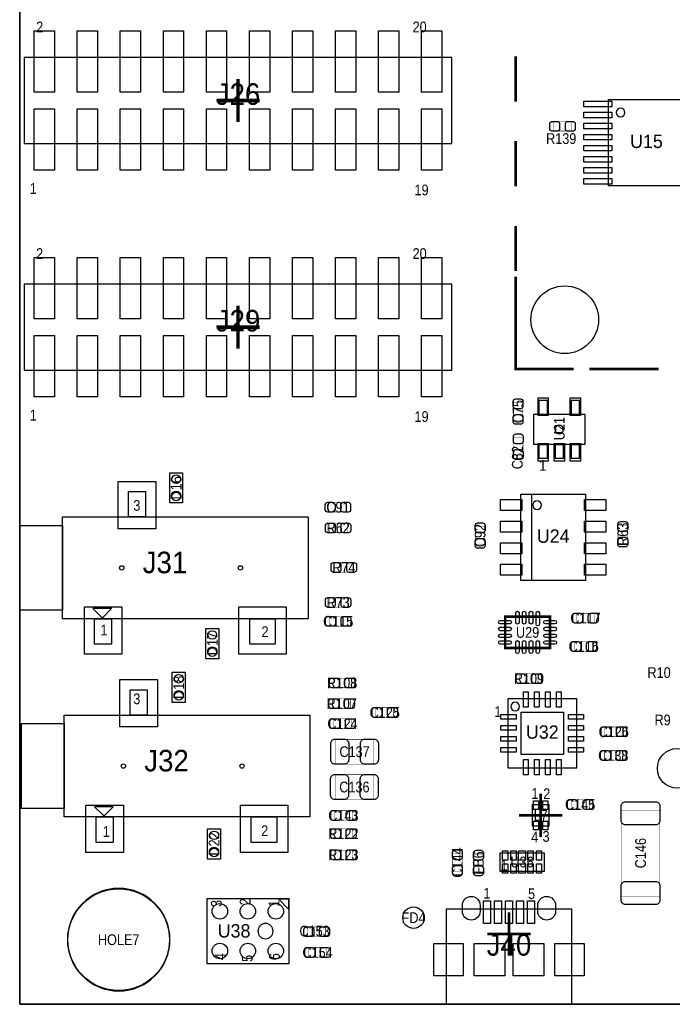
# Model space of a CAD drawing. Extents: x 0 to 170, y -5 to 121.
# Tile 1 of 13: x 0 to 39, y 0 to 58. Entities that reach past the tile are written whole.
import ezdxf
from ezdxf.enums import TextEntityAlignment as Align

# ---------------------------------------------------------------- set-up
doc = ezdxf.new("R2010")
doc.units = 0
for name, color, linetype in [('BG_OUTLINE', 3, 'CONTINUOUS'), ('PG_ASSEMBLY_TOP', 140, 'CONTINUOUS'), ('PG_BODY_CENTER', 211, 'CONTINUOUS'), ('PIN_TOP', 160, 'CONTINUOUS'), ('RD_ASSEMBLY_TOP', 140, 'CONTINUOUS')]:
    doc.layers.add(name, color=color, linetype=linetype)

msp = doc.modelspace()

# ---------------------------------------------------------------- linework, layer by layer
at = {"layer": 'BG_OUTLINE'}
for points in [[(0, 0), (0, 119.888)], [(169.926, 0), (0, 0)]]:
    msp.add_lwpolyline(points, dxfattribs=at)
msp.add_lwpolyline([(169.926, 0), (169.926, 39.77386), (164.5158, 39.77386, -0.414214), (163.5252, 40.76446), (163.5252, 44.26966, -0.406818), (164.5158, 45.28566), (169.926, 45.28566), (169.926, 70.5358), (164.5158, 70.5358, -0.414214), (163.5252, 71.5264), (163.5252, 75.0316, -0.406818), (164.5158, 76.0476), (169.926, 76.0476), (169.926, 119.888), (17.526, 119.888), (0, 119.888), (0, 0)], format="xyb", close=True, dxfattribs=at)
at = {"layer": 'PG_ASSEMBLY_TOP'}
for points in [[(0.260096, 50.743104), (25.507696, 50.743104), (25.507696, 55.823104), (0.260096, 55.823104), (0.260096, 50.743104)], [(0.260096, 37.382704), (25.507696, 37.382704), (25.507696, 42.462704), (0.260096, 42.462704), (0.260096, 37.382704)], [(30.313884, 34.765234), (30.313884, 33.015174), (33.363916, 33.015174), (33.363916, 34.765234), (30.313884, 34.765234)], [(8.850376, 29.56052), (8.850376, 31.33852), (9.612376, 31.33852), (9.612376, 29.56052), (8.850376, 29.56052)], [(30.208728, 30.066996), (30.208728, 24.986996)], [(11.749024, 22.15388), (11.749024, 20.37588), (10.987024, 20.37588), (10.987024, 22.15388), (11.749024, 22.15388)], [(9.002776, 17.80032), (9.002776, 19.57832), (9.764776, 19.57832), (9.764776, 17.80032), (9.002776, 17.80032)], [(28.802838, 13.943838), (32.866838, 13.943838), (32.866838, 18.007838), (28.802838, 18.007838), (28.802838, 13.943838)], [(30.240478, 10.5156), (31.241238, 10.5156), (31.241238, 11.76528), (30.240478, 11.76528), (30.240478, 10.5156)], [(11.850624, 10.34288), (11.850624, 8.56488), (11.088624, 8.56488), (11.088624, 10.34288), (11.850624, 10.34288)], [(25.1714, 0), (32.571436, 0), (32.571436, 5.599938), (25.1714, 5.599938), (25.1714, 0)]]:
    msp.add_lwpolyline(points, dxfattribs=at)
for points, const_width in [([(29.262578, 55.89016), (29.262578, 53.226208)], 0.1524), ([(32.559498, 52.045108), (32.559498, 51.485292), (31.499302, 51.485292), (31.499302, 52.045108), (32.559498, 52.045108)], 0.024892), ([(29.262578, 50.89017), (29.262578, 48.226218)], 0.1524), ([(29.262578, 45.89018), (29.262578, 43.226228)], 0.1524), ([(29.262578, 42.890186), (29.262578, 40.226234)], 0.1524), ([(29.262578, 40.562276), (29.262578, 37.460428), (32.68472, 37.460428)], 0.1524), ([(33.60674, 37.460428), (37.705284, 37.460428)], 0.1524), ([(29.127196, 35.474402), (29.687012, 35.474402), (29.687012, 34.414206), (29.127196, 34.414206), (29.127196, 35.474402)], 0.024892), ([(29.699204, 32.343598), (29.139388, 32.343598), (29.139388, 33.403794), (29.699204, 33.403794), (29.699204, 32.343598)], 0.024892), ([(18.246598, 29.025596), (18.246598, 29.585412), (19.306794, 29.585412), (19.306794, 29.025596), (18.246598, 29.025596)], 0.024892), ([(19.321018, 28.366212), (19.321018, 27.806396), (18.260822, 27.806396), (18.260822, 28.366212), (19.321018, 28.366212)], 0.024892), ([(27.446732, 27.105102), (26.886916, 27.105102), (26.886916, 28.165298), (27.446732, 28.165298), (27.446732, 27.105102)], 0.024892), ([(35.864292, 27.18181), (35.304476, 27.18181), (35.304476, 28.242006), (35.864292, 28.242006), (35.864292, 27.18181)], 0.024892), ([(19.656298, 26.035508), (19.656298, 25.475692), (18.596102, 25.475692), (18.596102, 26.035508), (19.656298, 26.035508)], 0.024892), ([(19.321018, 23.972012), (19.321018, 23.412196), (18.260822, 23.412196), (18.260822, 23.972012), (19.321018, 23.972012)], 0.024892), ([(18.265902, 22.300692), (18.265902, 22.860508), (19.326098, 22.860508), (19.326098, 22.300692), (18.265902, 22.300692)], 0.024892), ([(31.293816, 22.853142), (28.64358, 22.853142), (28.64358, 21.003006), (31.293816, 21.003006), (31.293816, 22.853142)], 0.1524), ([(32.852106, 22.49043), (32.852106, 23.050246), (33.912302, 23.050246), (33.912302, 22.49043), (32.852106, 22.49043)], 0.024892), ([(33.810702, 21.376894), (33.810702, 20.817078), (32.750506, 20.817078), (32.750506, 21.376894), (33.810702, 21.376894)], 0.024892), ([(19.554698, 19.227292), (19.554698, 18.667476), (18.494502, 18.667476), (18.494502, 19.227292), (19.554698, 19.227292)], 0.024892), ([(29.518102, 18.922492), (29.518102, 19.482308), (30.578298, 19.482308), (30.578298, 18.922492), (29.518102, 18.922492)], 0.024892), ([(19.52879, 18.008092), (19.52879, 17.448276), (18.468594, 17.448276), (18.468594, 18.008092), (19.52879, 18.008092)], 0.024892), ([(21.009102, 16.927068), (21.009102, 17.486884), (22.069298, 17.486884), (22.069298, 16.927068), (21.009102, 16.927068)], 0.024892), ([(18.519902, 16.266668), (18.519902, 16.826484), (19.580098, 16.826484), (19.580098, 16.266668), (18.519902, 16.266668)], 0.024892), ([(34.52114, 15.790672), (34.52114, 16.350488), (35.581336, 16.350488), (35.581336, 15.790672), (34.52114, 15.790672)], 0.024892), ([(20.858734, 15.62354), (20.858734, 14.163548), (18.658586, 14.163548), (18.658586, 15.62354), (20.858734, 15.62354)], 0.024892), ([(34.49574, 14.393672), (34.49574, 14.953488), (35.555936, 14.953488), (35.555936, 14.393672), (34.49574, 14.393672)], 0.024892), ([(20.851114, 13.54074), (20.851114, 12.080748), (18.650966, 12.080748), (18.650966, 13.54074), (20.851114, 13.54074)], 0.024892), ([(32.53994, 11.498072), (32.53994, 12.057888), (33.600136, 12.057888), (33.600136, 11.498072), (32.53994, 11.498072)], 0.024892), ([(18.570702, 10.856468), (18.570702, 11.416284), (19.630898, 11.416284), (19.630898, 10.856468), (18.570702, 10.856468)], 0.024892), ([(35.494468, 11.440414), (37.774372, 11.440414), (37.774372, 6.380226), (35.494468, 6.380226), (35.494468, 11.440414)], 0.024892), ([(19.630898, 10.338308), (19.630898, 9.778492), (18.570702, 9.778492), (18.570702, 10.338308), (19.630898, 10.338308)], 0.024892), ([(19.630898, 9.092692), (19.630898, 8.532876), (18.570702, 8.532876), (18.570702, 9.092692), (19.630898, 9.092692)], 0.024892), ([(26.107136, 7.827264), (25.54732, 7.827264), (25.54732, 8.88746), (26.107136, 8.88746), (26.107136, 7.827264)], 0.024892), ([(26.788872, 8.86206), (27.348688, 8.86206), (27.348688, 7.801864), (26.788872, 7.801864), (26.788872, 8.86206)], 0.024892), ([(16.995902, 3.998468), (16.995902, 4.558284), (18.056098, 4.558284), (18.056098, 3.998468), (16.995902, 3.998468)], 0.024892), ([(17.046702, 2.779268), (17.046702, 3.339084), (18.106898, 3.339084), (18.106898, 2.779268), (17.046702, 2.779268)], 0.024892)]:
    msp.add_lwpolyline(points, dxfattribs=dict(at, const_width=const_width))
for points in [[(34.7472, 48.26), (34.7472, 53.34), (39.2176, 53.34), (39.2176, 48.26)], [(30.639004, 35.590226), (30.639004, 34.790126), (31.138876, 34.790126), (31.138876, 35.590226)], [(32.538924, 35.590226), (32.538924, 34.790126), (33.038796, 34.790126), (33.038796, 35.590226)], [(30.639004, 32.990282), (30.639004, 32.190182), (31.138876, 32.190182), (31.138876, 32.990282)], [(31.588964, 32.990282), (31.588964, 32.190182), (32.088836, 32.190182), (32.088836, 32.990282)], [(32.538924, 32.990282), (32.538924, 32.190182), (33.038796, 32.190182), (33.038796, 32.990282)], [(7.422896, 30.232604), (7.422896, 28.73248), (6.422898, 28.73248), (6.422898, 30.232604)], [(29.573728, 24.986996), (29.573728, 30.066996), (33.383728, 30.066996), (33.383728, 24.986996)], [(17.02308, 28.73248), (17.02308, 22.732492), (2.522982, 22.732492), (2.522982, 28.73248)], [(2.522982, 28.232608), (2.522982, 23.232364), (0.02286, 23.232364), (0.02286, 28.232608)], [(5.4229, 23.33244), (4.32308, 23.33244), (4.822952, 22.832568), (4.923028, 22.832568)], [(5.4229, 22.732492), (5.4229, 21.232368), (4.422902, 21.232368), (4.422902, 22.732492)], [(15.072868, 22.732492), (15.072868, 21.232368), (13.572998, 21.232368), (13.572998, 22.732492)], [(7.517384, 18.548604), (7.517384, 17.04848), (6.517386, 17.04848), (6.517386, 18.548604)], [(17.117568, 17.04848), (17.117568, 11.048492), (2.61747, 11.048492), (2.61747, 17.04848)], [(2.61747, 16.548608), (2.61747, 11.548364), (0.117348, 11.548364), (0.117348, 16.548608)], [(5.517388, 11.64844), (4.417568, 11.64844), (4.91744, 11.148568), (5.017516, 11.148568)], [(5.517388, 11.048492), (5.517388, 9.548368), (4.51739, 9.548368), (4.51739, 11.048492)], [(15.167356, 11.048492), (15.167356, 9.548368), (13.667486, 9.548368), (13.667486, 11.048492)], [(28.341066, 7.838694), (28.341066, 8.938514), (30.94101, 8.938514), (30.94101, 7.838694)], [(11.053064, 6.243574), (15.872968, 6.243574), (15.872968, 2.38379), (11.053064, 2.38379)], [(15.863062, 6.213602), (15.863062, 5.613654), (15.263114, 6.213602)]]:
    msp.add_lwpolyline(points, close=True, dxfattribs=at)
for points in [[(35.7124, 52.578, 1), (35.2044, 52.578, 1), (35.7124, 52.578)], [(30.780228, 29.431996, 1), (30.272228, 29.431996, 1), (30.780228, 29.431996)], [(8.868156, 3.81, 1), (2.815844, 3.81, 1), (8.868156, 3.81)], [(14.953996, 4.313682, 1), (14.054074, 4.313682, 1), (14.953996, 4.313682)]]:
    msp.add_lwpolyline(points, format="xyb", dxfattribs=at)
msp.add_lwpolyline([(29.488638, 17.550638, 1), (28.980638, 17.550638, 1)], format="xyb", close=True, dxfattribs=at)
at = {"layer": 'PG_BODY_CENTER'}
for points, const_width in [([(12.883896, 52.013104), (12.883896, 54.553104)], 0.2032), ([(11.613896, 53.283104), (14.153896, 53.283104)], 0.2032), ([(12.883896, 38.652704), (12.883896, 41.192704)], 0.2032), ([(11.613896, 39.922704), (14.153896, 39.922704)], 0.2032), ([(30.740858, 9.87044), (30.740858, 12.41044)], 0.1524), ([(29.470858, 11.14044), (32.010858, 11.14044)], 0.1524), ([(28.871418, 2.875026), (28.871418, 5.415026)], 0.1524), ([(27.601418, 4.145026), (30.141418, 4.145026)], 0.1524)]:
    msp.add_lwpolyline(points, dxfattribs=dict(at, const_width=const_width))
msp.add_lwpolyline([(32.0929, 33.890204, 1), (31.5849, 33.890204, 1)], format="xyb", close=True, dxfattribs=at)
for points in [[(30.740858, 9.87044), (30.740858, 12.41044)], [(29.470858, 11.14044), (32.010858, 11.14044)], [(28.871418, 2.875026), (28.871418, 5.415026)], [(27.601418, 4.145026), (30.141418, 4.145026)]]:
    msp.add_lwpolyline(points, dxfattribs=at)
at = {"layer": 'PIN_TOP'}
for points in [[(0.856996, 53.778404), (0.856996, 57.385204), (2.050796, 57.385204), (2.050796, 53.778404)], [(3.396996, 53.778404), (3.396996, 57.385204), (4.590796, 57.385204), (4.590796, 53.778404)], [(5.936996, 53.778404), (5.936996, 57.385204), (7.130796, 57.385204), (7.130796, 53.778404)], [(8.476996, 53.778404), (8.476996, 57.385204), (9.670796, 57.385204), (9.670796, 53.778404)], [(11.016996, 53.778404), (11.016996, 57.385204), (12.210796, 57.385204), (12.210796, 53.778404)], [(13.556996, 53.778404), (13.556996, 57.385204), (14.750796, 57.385204), (14.750796, 53.778404)], [(16.096996, 53.778404), (16.096996, 57.385204), (17.290796, 57.385204), (17.290796, 53.778404)], [(18.636996, 53.778404), (18.636996, 57.385204), (19.830796, 57.385204), (19.830796, 53.778404)], [(21.176996, 53.778404), (21.176996, 57.385204), (22.370796, 57.385204), (22.370796, 53.778404)], [(23.716996, 53.778404), (23.716996, 57.385204), (24.910796, 57.385204), (24.910796, 53.778404)], [(33.2867, 52.91074), (33.2867, 53.24094), (34.9377, 53.24094), (34.9377, 52.91074)], [(0.856996, 49.181004), (0.856996, 52.787804), (2.050796, 52.787804), (2.050796, 49.181004)], [(3.396996, 49.181004), (3.396996, 52.787804), (4.590796, 52.787804), (4.590796, 49.181004)], [(5.936996, 49.181004), (5.936996, 52.787804), (7.130796, 52.787804), (7.130796, 49.181004)], [(8.476996, 49.181004), (8.476996, 52.787804), (9.670796, 52.787804), (9.670796, 49.181004)], [(11.016996, 49.181004), (11.016996, 52.787804), (12.210796, 52.787804), (12.210796, 49.181004)], [(13.556996, 49.181004), (13.556996, 52.787804), (14.750796, 52.787804), (14.750796, 49.181004)], [(16.096996, 49.181004), (16.096996, 52.787804), (17.290796, 52.787804), (17.290796, 49.181004)], [(18.636996, 49.181004), (18.636996, 52.787804), (19.830796, 52.787804), (19.830796, 49.181004)], [(21.176996, 49.181004), (21.176996, 52.787804), (22.370796, 52.787804), (22.370796, 49.181004)], [(23.716996, 49.181004), (23.716996, 52.787804), (24.910796, 52.787804), (24.910796, 49.181004)], [(33.2867, 52.2605), (33.2867, 52.5907), (34.9377, 52.5907), (34.9377, 52.2605)], [(33.2867, 51.61026), (33.2867, 51.94046), (34.9377, 51.94046), (34.9377, 51.61026)], [(33.2867, 50.96002), (33.2867, 51.29022), (34.9377, 51.29022), (34.9377, 50.96002)], [(33.2867, 50.30978), (33.2867, 50.63998), (34.9377, 50.63998), (34.9377, 50.30978)], [(33.2867, 49.65954), (33.2867, 49.98974), (34.9377, 49.98974), (34.9377, 49.65954)], [(33.2867, 49.0093), (33.2867, 49.3395), (34.9377, 49.3395), (34.9377, 49.0093)], [(33.2867, 48.35906), (33.2867, 48.68926), (34.9377, 48.68926), (34.9377, 48.35906)], [(0.856996, 40.418004), (0.856996, 44.024804), (2.050796, 44.024804), (2.050796, 40.418004)], [(3.396996, 40.418004), (3.396996, 44.024804), (4.590796, 44.024804), (4.590796, 40.418004)], [(5.936996, 40.418004), (5.936996, 44.024804), (7.130796, 44.024804), (7.130796, 40.418004)], [(8.476996, 40.418004), (8.476996, 44.024804), (9.670796, 44.024804), (9.670796, 40.418004)], [(11.016996, 40.418004), (11.016996, 44.024804), (12.210796, 44.024804), (12.210796, 40.418004)], [(13.556996, 40.418004), (13.556996, 44.024804), (14.750796, 44.024804), (14.750796, 40.418004)], [(16.096996, 40.418004), (16.096996, 44.024804), (17.290796, 44.024804), (17.290796, 40.418004)], [(18.636996, 40.418004), (18.636996, 44.024804), (19.830796, 44.024804), (19.830796, 40.418004)], [(21.176996, 40.418004), (21.176996, 44.024804), (22.370796, 44.024804), (22.370796, 40.418004)], [(23.716996, 40.418004), (23.716996, 44.024804), (24.910796, 44.024804), (24.910796, 40.418004)], [(0.856996, 35.820604), (0.856996, 39.427404), (2.050796, 39.427404), (2.050796, 35.820604)], [(3.396996, 35.820604), (3.396996, 39.427404), (4.590796, 39.427404), (4.590796, 35.820604)], [(5.936996, 35.820604), (5.936996, 39.427404), (7.130796, 39.427404), (7.130796, 35.820604)], [(8.476996, 35.820604), (8.476996, 39.427404), (9.670796, 39.427404), (9.670796, 35.820604)], [(11.016996, 35.820604), (11.016996, 39.427404), (12.210796, 39.427404), (12.210796, 35.820604)], [(13.556996, 35.820604), (13.556996, 39.427404), (14.750796, 39.427404), (14.750796, 35.820604)], [(16.096996, 35.820604), (16.096996, 39.427404), (17.290796, 39.427404), (17.290796, 35.820604)], [(18.636996, 35.820604), (18.636996, 39.427404), (19.830796, 39.427404), (19.830796, 35.820604)], [(21.176996, 35.820604), (21.176996, 39.427404), (22.370796, 39.427404), (22.370796, 35.820604)], [(23.716996, 35.820604), (23.716996, 39.427404), (24.910796, 39.427404), (24.910796, 35.820604)], [(30.588966, 34.715196), (30.588966, 35.765232), (31.188914, 35.765232), (31.188914, 34.715196)], [(32.488886, 34.715196), (32.488886, 35.765232), (33.088834, 35.765232), (33.088834, 34.715196)], [(30.588966, 32.015176), (30.588966, 33.065212), (31.188914, 33.065212), (31.188914, 32.015176)], [(31.538926, 32.015176), (31.538926, 33.065212), (32.138874, 33.065212), (32.138874, 32.015176)], [(32.488886, 32.015176), (32.488886, 33.065212), (33.088834, 33.065212), (33.088834, 32.015176)], [(8.027924, 30.829504), (8.027924, 28.035504), (5.818124, 28.035504), (5.818124, 30.829504)], [(28.377515, 29.756735), (29.627449, 29.756735), (29.627449, 29.106749), (28.377515, 29.106749)], [(33.330261, 29.756481), (34.580195, 29.756481), (34.580195, 29.106495), (33.330261, 29.106495)], [(28.377515, 28.486735), (29.627449, 28.486735), (29.627449, 27.836749), (28.377515, 27.836749)], [(33.330261, 28.486481), (34.580195, 28.486481), (34.580195, 27.836495), (33.330261, 27.836495)], [(28.377261, 27.216989), (29.627195, 27.216989), (29.627195, 26.567003), (28.377261, 26.567003)], [(33.330007, 27.216735), (34.579941, 27.216735), (34.579941, 26.566749), (33.330007, 26.566749)], [(28.377261, 25.946989), (29.627195, 25.946989), (29.627195, 25.297003), (28.377261, 25.297003)], [(33.330007, 25.946735), (34.579941, 25.946735), (34.579941, 25.296749), (33.330007, 25.296749)], [(6.027928, 23.429468), (6.027928, 20.635468), (3.818128, 20.635468), (3.818128, 23.429468)], [(15.72006, 23.429468), (15.72006, 20.635468), (12.92606, 20.635468), (12.92606, 23.429468)], [(8.122412, 19.145504), (8.122412, 16.351504), (5.912612, 16.351504), (5.912612, 19.145504)], [(29.719778, 17.525238), (29.719778, 18.414238), (29.999178, 18.414238), (29.999178, 17.525238)], [(30.370018, 17.525238), (30.370018, 18.414238), (30.649418, 18.414238), (30.649418, 17.525238)], [(31.020258, 17.525238), (31.020258, 18.414238), (31.299658, 18.414238), (31.299658, 17.525238)], [(31.670498, 17.525238), (31.670498, 18.414238), (31.949898, 18.414238), (31.949898, 17.525238)], [(28.396438, 17.090898), (29.285438, 17.090898), (29.285438, 16.811498), (28.396438, 16.811498)], [(29.590238, 14.731238), (29.590238, 17.220438), (32.079438, 17.220438), (32.079438, 14.731238)], [(32.384238, 17.090898), (33.273238, 17.090898), (33.273238, 16.811498), (32.384238, 16.811498)], [(28.396438, 16.440658), (29.285438, 16.440658), (29.285438, 16.161258), (28.396438, 16.161258)], [(32.384238, 16.440658), (33.273238, 16.440658), (33.273238, 16.161258), (32.384238, 16.161258)], [(28.396438, 15.790418), (29.285438, 15.790418), (29.285438, 15.511018), (28.396438, 15.511018)], [(32.384238, 15.790418), (33.273238, 15.790418), (33.273238, 15.511018), (32.384238, 15.511018)], [(28.396438, 15.140178), (29.285438, 15.140178), (29.285438, 14.860778), (28.396438, 14.860778)], [(32.384238, 15.140178), (33.273238, 15.140178), (33.273238, 14.860778), (32.384238, 14.860778)], [(29.719778, 13.537438), (29.719778, 14.426438), (29.999178, 14.426438), (29.999178, 13.537438)], [(30.370018, 13.537438), (30.370018, 14.426438), (30.649418, 14.426438), (30.649418, 13.537438)], [(31.020258, 13.537438), (31.020258, 14.426438), (31.299658, 14.426438), (31.299658, 13.537438)], [(31.670498, 13.537438), (31.670498, 14.426438), (31.949898, 14.426438), (31.949898, 13.537438)], [(6.122416, 11.745468), (6.122416, 8.951468), (3.912616, 8.951468), (3.912616, 11.745468)], [(15.814548, 11.745468), (15.814548, 8.951468), (13.020548, 8.951468), (13.020548, 11.745468)], [(30.314138, 11.48588), (30.314138, 11.99388), (30.618938, 11.99388), (30.618938, 11.48588)], [(30.862778, 11.48588), (30.862778, 11.99388), (31.167578, 11.99388), (31.167578, 11.48588)], [(30.314138, 10.287), (30.314138, 10.795), (30.618938, 10.795), (30.618938, 10.287)], [(30.862778, 10.287), (30.862778, 10.795), (31.167578, 10.795), (31.167578, 10.287)], [(28.48864, 8.494268), (28.48864, 9.053068), (28.79344, 9.053068), (28.79344, 8.494268)], [(28.988512, 8.494268), (28.988512, 9.053068), (29.293312, 9.053068), (29.293312, 8.494268)], [(29.437838, 8.494268), (29.437838, 9.053068), (29.844238, 9.053068), (29.844238, 8.494268)], [(29.988764, 8.494268), (29.988764, 9.053068), (30.293564, 9.053068), (30.293564, 8.494268)], [(30.488636, 8.494268), (30.488636, 9.053068), (30.793436, 9.053068), (30.793436, 8.494268)], [(28.48864, 7.72414), (28.48864, 8.28294), (28.79344, 8.28294), (28.79344, 7.72414)], [(28.988512, 7.72414), (28.988512, 8.28294), (29.293312, 8.28294), (29.293312, 7.72414)], [(29.437838, 7.72414), (29.437838, 8.28294), (29.844238, 8.28294), (29.844238, 7.72414)], [(29.988764, 7.72414), (29.988764, 8.28294), (30.293564, 8.28294), (30.293564, 7.72414)], [(30.488636, 7.72414), (30.488636, 8.28294), (30.793436, 8.28294), (30.793436, 7.72414)], [(27.371294, 4.75996), (27.371294, 6.10997), (27.771344, 6.10997), (27.771344, 4.75996)], [(28.02128, 4.75996), (28.02128, 6.10997), (28.42133, 6.10997), (28.42133, 4.75996)], [(28.671266, 4.75996), (28.671266, 6.10997), (29.071316, 6.10997), (29.071316, 4.75996)], [(29.321252, 4.75996), (29.321252, 6.10997), (29.721302, 6.10997), (29.721302, 4.75996)], [(29.971238, 4.75996), (29.971238, 6.10997), (30.371288, 6.10997), (30.371288, 4.75996)], [(24.431371, 3.579876), (26.161365, 3.579876), (26.161365, 1.679956), (24.431371, 1.679956)], [(26.82113, 1.679956), (26.82113, 3.579876), (28.621228, 3.579876), (28.621228, 1.679956)], [(29.121354, 1.679956), (29.121354, 3.579876), (30.921452, 3.579876), (30.921452, 1.679956)], [(31.581471, 3.579876), (33.311465, 3.579876), (33.311465, 1.679956), (31.581471, 1.679956)]]:
    msp.add_lwpolyline(points, close=True, dxfattribs=at)
for points in [[(31.429452, 52.055268), (31.70936, 52.055268, -0.414846), (31.859474, 51.905154), (31.859474, 51.625246, -0.414846), (31.70936, 51.475132), (31.429452, 51.475132, -0.414846), (31.279338, 51.625246), (31.279338, 51.905154, -0.414846)], [(32.629348, 51.475132), (32.34944, 51.475132, -0.414846), (32.199326, 51.625246), (32.199326, 51.905154, -0.414846), (32.34944, 52.055268), (32.629348, 52.055268, -0.414846), (32.779462, 51.905154), (32.779462, 51.625246, -0.414846)], [(29.697172, 35.544252), (29.697172, 35.264344, -0.414846), (29.547058, 35.11423), (29.26715, 35.11423, -0.414846), (29.117036, 35.264344), (29.117036, 35.544252, -0.414846), (29.26715, 35.694366), (29.547058, 35.694366, -0.414846)], [(29.117036, 34.344356), (29.117036, 34.624264, -0.414846), (29.26715, 34.774378), (29.547058, 34.774378, -0.414846), (29.697172, 34.624264), (29.697172, 34.344356, -0.414846), (29.547058, 34.194242), (29.26715, 34.194242, -0.414846)], [(29.709364, 33.473644), (29.709364, 33.193736, -0.414846), (29.55925, 33.043622), (29.279342, 33.043622, -0.414846), (29.129228, 33.193736), (29.129228, 33.473644, -0.414846), (29.279342, 33.623758), (29.55925, 33.623758, -0.414846)], [(29.129228, 32.273748), (29.129228, 32.553656, -0.414846), (29.279342, 32.70377), (29.55925, 32.70377, -0.414846), (29.709364, 32.553656), (29.709364, 32.273748, -0.414846), (29.55925, 32.123634), (29.279342, 32.123634, -0.414846)], [(18.176748, 29.595572), (18.456656, 29.595572, -0.414846), (18.60677, 29.445458), (18.60677, 29.16555, -0.414846), (18.456656, 29.015436), (18.176748, 29.015436, -0.414846), (18.026634, 29.16555), (18.026634, 29.445458, -0.414846)], [(19.376644, 29.015436), (19.096736, 29.015436, -0.414846), (18.946622, 29.16555), (18.946622, 29.445458, -0.414846), (19.096736, 29.595572), (19.376644, 29.595572, -0.414846), (19.526758, 29.445458), (19.526758, 29.16555, -0.414846)], [(35.874452, 28.311856), (35.874452, 28.031948, -0.414846), (35.724338, 27.881834), (35.44443, 27.881834, -0.414846), (35.294316, 28.031948), (35.294316, 28.311856, -0.414846), (35.44443, 28.46197), (35.724338, 28.46197, -0.414846)], [(18.190972, 28.376372), (18.47088, 28.376372, -0.414846), (18.620994, 28.226258), (18.620994, 27.94635, -0.414846), (18.47088, 27.796236), (18.190972, 27.796236, -0.414846), (18.040858, 27.94635), (18.040858, 28.226258, -0.414846)], [(19.390868, 27.796236), (19.11096, 27.796236, -0.414846), (18.960846, 27.94635), (18.960846, 28.226258, -0.414846), (19.11096, 28.376372), (19.390868, 28.376372, -0.414846), (19.540982, 28.226258), (19.540982, 27.94635, -0.414846)], [(27.456892, 28.235148), (27.456892, 27.95524, -0.414846), (27.306778, 27.805126), (27.02687, 27.805126, -0.414846), (26.876756, 27.95524), (26.876756, 28.235148, -0.414846), (27.02687, 28.385262), (27.306778, 28.385262, -0.414846)], [(26.876756, 27.035252), (26.876756, 27.31516, -0.414846), (27.02687, 27.465274), (27.306778, 27.465274, -0.414846), (27.456892, 27.31516), (27.456892, 27.035252, -0.414846), (27.306778, 26.885138), (27.02687, 26.885138, -0.414846)], [(35.294316, 27.11196), (35.294316, 27.391868, -0.414846), (35.44443, 27.541982), (35.724338, 27.541982, -0.414846), (35.874452, 27.391868), (35.874452, 27.11196, -0.414846), (35.724338, 26.961846), (35.44443, 26.961846, -0.414846)], [(18.526252, 26.045668), (18.80616, 26.045668, -0.414846), (18.956274, 25.895554), (18.956274, 25.615646, -0.414846), (18.80616, 25.465532), (18.526252, 25.465532, -0.414846), (18.376138, 25.615646), (18.376138, 25.895554, -0.414846)], [(19.726148, 25.465532), (19.44624, 25.465532, -0.414846), (19.296126, 25.615646), (19.296126, 25.895554, -0.414846), (19.44624, 26.045668), (19.726148, 26.045668, -0.414846), (19.876262, 25.895554), (19.876262, 25.615646, -0.414846)], [(18.190972, 23.982172), (18.47088, 23.982172, -0.414846), (18.620994, 23.832058), (18.620994, 23.55215, -0.414846), (18.47088, 23.402036), (18.190972, 23.402036, -0.414846), (18.040858, 23.55215), (18.040858, 23.832058, -0.414846)], [(19.390868, 23.402036), (19.11096, 23.402036, -0.414846), (18.960846, 23.55215), (18.960846, 23.832058, -0.414846), (19.11096, 23.982172), (19.390868, 23.982172, -0.414846), (19.540982, 23.832058), (19.540982, 23.55215, -0.414846)], [(18.196052, 22.870668), (18.47596, 22.870668, -0.414846), (18.626074, 22.720554), (18.626074, 22.440646, -0.414846), (18.47596, 22.290532), (18.196052, 22.290532, -0.414846), (18.045938, 22.440646), (18.045938, 22.720554, -0.414846)], [(19.395948, 22.290532), (19.11604, 22.290532, -0.414846), (18.965926, 22.440646), (18.965926, 22.720554, -0.414846), (19.11604, 22.870668), (19.395948, 22.870668, -0.414846), (19.546062, 22.720554), (19.546062, 22.440646, -0.414846)], [(29.26715, 22.513798), (29.26715, 23.072598, -1), (29.47035, 23.072598), (29.47035, 22.513798, -1)], [(29.6672, 22.513798), (29.6672, 23.072598, -1), (29.8704, 23.072598), (29.8704, 22.513798, -1)], [(30.066996, 22.513798), (30.066996, 23.072598, -1), (30.270196, 23.072598), (30.270196, 22.513798, -1)], [(30.467046, 22.412198), (30.467046, 23.072598, -1), (30.670246, 23.072598), (30.670246, 22.412198, -1)], [(32.782256, 23.060406), (33.062164, 23.060406, -0.414846), (33.212278, 22.910292), (33.212278, 22.630384, -0.414846), (33.062164, 22.48027), (32.782256, 22.48027, -0.414846), (32.632142, 22.630384), (32.632142, 22.910292, -0.414846)], [(33.982152, 22.48027), (33.702244, 22.48027, -0.414846), (33.55213, 22.630384), (33.55213, 22.910292, -0.414846), (33.702244, 23.060406), (33.982152, 23.060406, -0.414846), (34.132266, 22.910292), (34.132266, 22.630384, -0.414846)], [(28.356814, 22.629622), (28.915614, 22.629622, -1), (28.915614, 22.426422), (28.356814, 22.426422, -1)], [(28.356814, 22.229572), (28.915614, 22.229572, -1), (28.915614, 22.026372), (28.356814, 22.026372, -1)], [(31.021782, 22.629622), (31.580582, 22.629622, -1), (31.580582, 22.426422), (31.021782, 22.426422, -1)], [(31.021782, 22.229572), (31.580582, 22.229572, -1), (31.580582, 22.026372), (31.021782, 22.026372, -1)], [(28.356814, 21.829776), (28.915614, 21.829776, -1), (28.915614, 21.626576), (28.356814, 21.626576, -1)], [(31.021782, 21.829776), (31.580582, 21.829776, -1), (31.580582, 21.626576), (31.021782, 21.626576, -1)], [(28.356814, 21.429726), (28.915614, 21.429726, -1), (28.915614, 21.226526), (28.356814, 21.226526, -1)], [(29.26715, 20.78355), (29.26715, 21.34235, -1), (29.47035, 21.34235), (29.47035, 20.78355, -1)], [(29.6672, 20.78355), (29.6672, 21.34235, -1), (29.8704, 21.34235), (29.8704, 20.78355, -1)], [(30.066996, 20.78355), (30.066996, 21.34235, -1), (30.270196, 21.34235), (30.270196, 20.78355, -1)], [(30.467046, 20.78355), (30.467046, 21.34235, -1), (30.670246, 21.34235), (30.670246, 20.78355, -1)], [(31.021782, 21.429726), (31.580582, 21.429726, -1), (31.580582, 21.226526), (31.021782, 21.226526, -1)], [(32.680656, 21.387054), (32.960564, 21.387054, -0.414846), (33.110678, 21.23694), (33.110678, 20.957032, -0.414846), (32.960564, 20.806918), (32.680656, 20.806918, -0.414846), (32.530542, 20.957032), (32.530542, 21.23694, -0.414846)], [(33.880552, 20.806918), (33.600644, 20.806918, -0.414846), (33.45053, 20.957032), (33.45053, 21.23694, -0.414846), (33.600644, 21.387054), (33.880552, 21.387054, -0.414846), (34.030666, 21.23694), (34.030666, 20.957032, -0.414846)], [(18.424652, 19.237452), (18.70456, 19.237452, -0.414846), (18.854674, 19.087338), (18.854674, 18.80743, -0.414846), (18.70456, 18.657316), (18.424652, 18.657316, -0.414846), (18.274538, 18.80743), (18.274538, 19.087338, -0.414846)], [(19.624548, 18.657316), (19.34464, 18.657316, -0.414846), (19.194526, 18.80743), (19.194526, 19.087338, -0.414846), (19.34464, 19.237452), (19.624548, 19.237452, -0.414846), (19.774662, 19.087338), (19.774662, 18.80743, -0.414846)], [(29.448252, 19.492468), (29.72816, 19.492468, -0.414846), (29.878274, 19.342354), (29.878274, 19.062446, -0.414846), (29.72816, 18.912332), (29.448252, 18.912332, -0.414846), (29.298138, 19.062446), (29.298138, 19.342354, -0.414846)], [(30.648148, 18.912332), (30.36824, 18.912332, -0.414846), (30.218126, 19.062446), (30.218126, 19.342354, -0.414846), (30.36824, 19.492468), (30.648148, 19.492468, -0.414846), (30.798262, 19.342354), (30.798262, 19.062446, -0.414846)], [(18.398744, 18.018252), (18.678652, 18.018252, -0.414846), (18.828766, 17.868138), (18.828766, 17.58823, -0.414846), (18.678652, 17.438116), (18.398744, 17.438116, -0.414846), (18.24863, 17.58823), (18.24863, 17.868138, -0.414846)], [(19.59864, 17.438116), (19.318732, 17.438116, -0.414846), (19.168618, 17.58823), (19.168618, 17.868138, -0.414846), (19.318732, 18.018252), (19.59864, 18.018252, -0.414846), (19.748754, 17.868138), (19.748754, 17.58823, -0.414846)], [(20.939252, 17.497044), (21.21916, 17.497044, -0.414846), (21.369274, 17.34693), (21.369274, 17.067022, -0.414846), (21.21916, 16.916908), (20.939252, 16.916908, -0.414846), (20.789138, 17.067022), (20.789138, 17.34693, -0.414846)], [(22.139148, 16.916908), (21.85924, 16.916908, -0.414846), (21.709126, 17.067022), (21.709126, 17.34693, -0.414846), (21.85924, 17.497044), (22.139148, 17.497044, -0.414846), (22.289262, 17.34693), (22.289262, 17.067022, -0.414846)], [(18.450052, 16.836644), (18.72996, 16.836644, -0.414846), (18.880074, 16.68653), (18.880074, 16.406622, -0.414846), (18.72996, 16.256508), (18.450052, 16.256508, -0.414846), (18.299938, 16.406622), (18.299938, 16.68653, -0.414846)], [(19.649948, 16.256508), (19.37004, 16.256508, -0.414846), (19.219926, 16.406622), (19.219926, 16.68653, -0.414846), (19.37004, 16.836644), (19.649948, 16.836644, -0.414846), (19.800062, 16.68653), (19.800062, 16.406622, -0.414846)], [(34.45129, 16.360648), (34.731198, 16.360648, -0.414846), (34.881312, 16.210534), (34.881312, 15.930626, -0.414846), (34.731198, 15.780512), (34.45129, 15.780512, -0.414846), (34.301176, 15.930626), (34.301176, 16.210534, -0.414846)], [(35.651186, 15.780512), (35.371278, 15.780512, -0.414846), (35.221164, 15.930626), (35.221164, 16.210534, -0.414846), (35.371278, 16.360648), (35.651186, 16.360648, -0.414846), (35.8013, 16.210534), (35.8013, 15.930626, -0.414846)], [(18.603722, 15.62862), (19.163538, 15.62862, -0.414709), (19.413728, 15.37843), (19.413728, 14.408658, -0.414709), (19.163538, 14.158468), (18.603722, 14.158468, -0.414709), (18.353532, 14.408658), (18.353532, 15.37843, -0.414709)], [(20.913598, 14.158468), (20.353782, 14.158468, -0.414709), (20.103592, 14.408658), (20.103592, 15.37843, -0.414709), (20.353782, 15.62862), (20.913598, 15.62862, -0.414709), (21.163788, 15.37843), (21.163788, 14.408658, -0.414709)], [(34.42589, 14.963648), (34.705798, 14.963648, -0.414846), (34.855912, 14.813534), (34.855912, 14.533626, -0.414846), (34.705798, 14.383512), (34.42589, 14.383512, -0.414846), (34.275776, 14.533626), (34.275776, 14.813534, -0.414846)], [(35.625786, 14.383512), (35.345878, 14.383512, -0.414846), (35.195764, 14.533626), (35.195764, 14.813534, -0.414846), (35.345878, 14.963648), (35.625786, 14.963648, -0.414846), (35.7759, 14.813534), (35.7759, 14.533626, -0.414846)], [(18.596102, 13.54582), (19.155918, 13.54582, -0.414709), (19.406108, 13.29563), (19.406108, 12.325858, -0.414709), (19.155918, 12.075668), (18.596102, 12.075668, -0.414709), (18.345912, 12.325858), (18.345912, 13.29563, -0.414709)], [(20.905978, 12.075668), (20.346162, 12.075668, -0.414709), (20.095972, 12.325858), (20.095972, 13.29563, -0.414709), (20.346162, 13.54582), (20.905978, 13.54582, -0.414709), (21.156168, 13.29563), (21.156168, 12.325858, -0.414709)], [(32.47009, 12.068048), (32.749998, 12.068048, -0.414846), (32.900112, 11.917934), (32.900112, 11.638026, -0.414846), (32.749998, 11.487912), (32.47009, 11.487912, -0.414846), (32.319976, 11.638026), (32.319976, 11.917934, -0.414846)], [(33.669986, 11.487912), (33.390078, 11.487912, -0.414846), (33.239964, 11.638026), (33.239964, 11.917934, -0.414846), (33.390078, 12.068048), (33.669986, 12.068048, -0.414846), (33.8201, 11.917934), (33.8201, 11.638026, -0.414846)], [(37.779452, 11.69035), (37.779452, 10.830306, -0.414258), (37.529516, 10.58037), (35.739324, 10.58037, -0.414258), (35.489388, 10.830306), (35.489388, 11.69035, -0.414258), (35.739324, 11.940286), (37.529516, 11.940286, -0.414258)], [(18.500852, 11.426444), (18.78076, 11.426444, -0.414846), (18.930874, 11.27633), (18.930874, 10.996422, -0.414846), (18.78076, 10.846308), (18.500852, 10.846308, -0.414846), (18.350738, 10.996422), (18.350738, 11.27633, -0.414846)], [(19.700748, 10.846308), (19.42084, 10.846308, -0.414846), (19.270726, 10.996422), (19.270726, 11.27633, -0.414846), (19.42084, 11.426444), (19.700748, 11.426444, -0.414846), (19.850862, 11.27633), (19.850862, 10.996422, -0.414846)], [(18.500852, 10.348468), (18.78076, 10.348468, -0.414846), (18.930874, 10.198354), (18.930874, 9.918446, -0.414846), (18.78076, 9.768332), (18.500852, 9.768332, -0.414846), (18.350738, 9.918446), (18.350738, 10.198354, -0.414846)], [(19.700748, 9.768332), (19.42084, 9.768332, -0.414846), (19.270726, 9.918446), (19.270726, 10.198354, -0.414846), (19.42084, 10.348468), (19.700748, 10.348468, -0.414846), (19.850862, 10.198354), (19.850862, 9.918446, -0.414846)], [(18.500852, 9.102852), (18.78076, 9.102852, -0.414846), (18.930874, 8.952738), (18.930874, 8.67283, -0.414846), (18.78076, 8.522716), (18.500852, 8.522716, -0.414846), (18.350738, 8.67283), (18.350738, 8.952738, -0.414846)], [(19.700748, 8.522716), (19.42084, 8.522716, -0.414846), (19.270726, 8.67283), (19.270726, 8.952738, -0.414846), (19.42084, 9.102852), (19.700748, 9.102852, -0.414846), (19.850862, 8.952738), (19.850862, 8.67283, -0.414846)], [(26.117296, 8.95731), (26.117296, 8.677402, -0.414846), (25.967182, 8.527288), (25.687274, 8.527288, -0.414846), (25.53716, 8.677402), (25.53716, 8.95731, -0.414846), (25.687274, 9.107424), (25.967182, 9.107424, -0.414846)], [(27.358848, 8.93191), (27.358848, 8.652002, -0.414846), (27.208734, 8.501888), (26.928826, 8.501888, -0.414846), (26.778712, 8.652002), (26.778712, 8.93191, -0.414846), (26.928826, 9.082024), (27.208734, 9.082024, -0.414846)], [(25.53716, 7.757414), (25.53716, 8.037322, -0.414846), (25.687274, 8.187436), (25.967182, 8.187436, -0.414846), (26.117296, 8.037322), (26.117296, 7.757414, -0.414846), (25.967182, 7.6073), (25.687274, 7.6073, -0.414846)], [(26.778712, 7.732014), (26.778712, 8.011922, -0.414846), (26.928826, 8.162036), (27.208734, 8.162036, -0.414846), (27.358848, 8.011922), (27.358848, 7.732014, -0.414846), (27.208734, 7.5819), (26.928826, 7.5819, -0.414846)], [(35.489388, 6.13029), (35.489388, 6.990334, -0.414258), (35.739324, 7.24027), (37.529516, 7.24027, -0.414258), (37.779452, 6.990334), (37.779452, 6.13029, -0.414258), (37.529516, 5.880354), (35.739324, 5.880354, -0.414258)], [(27.171396, 5.835142), (27.171396, 5.48513, -1), (26.12136, 5.48513), (26.12136, 5.835142, -1)], [(31.621476, 5.835142), (31.621476, 5.48513, -1), (30.57144, 5.48513), (30.57144, 5.835142, -1)], [(16.926052, 4.568444), (17.20596, 4.568444, -0.414846), (17.356074, 4.41833), (17.356074, 4.138422, -0.414846), (17.20596, 3.988308), (16.926052, 3.988308, -0.414846), (16.775938, 4.138422), (16.775938, 4.41833, -0.414846)], [(18.125948, 3.988308), (17.84604, 3.988308, -0.414846), (17.695926, 4.138422), (17.695926, 4.41833, -0.414846), (17.84604, 4.568444), (18.125948, 4.568444, -0.414846), (18.276062, 4.41833), (18.276062, 4.138422, -0.414846)], [(16.976852, 3.349244), (17.25676, 3.349244, -0.414846), (17.406874, 3.19913), (17.406874, 2.919222, -0.414846), (17.25676, 2.769108), (16.976852, 2.769108, -0.414846), (16.826738, 2.919222), (16.826738, 3.19913, -0.414846)], [(18.176748, 2.769108), (17.89684, 2.769108, -0.414846), (17.746726, 2.919222), (17.746726, 3.19913, -0.414846), (17.89684, 3.349244), (18.176748, 3.349244, -0.414846), (18.326862, 3.19913), (18.326862, 2.919222, -0.414846)]]:
    msp.add_lwpolyline(points, format="xyb", close=True, dxfattribs=at)
for centre, radius in [((32.162496, 40.3606), 1.9939), ((9.231376, 30.95752), 0.254), ((9.231376, 29.94152), 0.254), ((6.022848, 25.732486), 0.127), ((13.023088, 25.732486), 0.127), ((11.368024, 21.77288), 0.254), ((11.368024, 20.75688), 0.254), ((9.383776, 19.19732), 0.254), ((9.383776, 18.18132), 0.254), ((38.7985, 13.91158), 1.1684), ((6.117336, 14.048486), 0.127), ((13.117576, 14.048486), 0.127), ((11.469624, 9.96188), 0.254), ((11.469624, 8.94588), 0.254), ((5.842, 3.81), 2.9972), ((11.812016, 5.482082), 0.4572), ((13.463016, 5.482082), 0.4572), ((15.114016, 5.482082), 0.4572), ((23.241, 5.1054), 0.635), ((11.812016, 3.145282), 0.4572), ((13.463016, 3.145282), 0.4572), ((15.114016, 3.145282), 0.4572)]:
    msp.add_circle(centre, radius, dxfattribs=at)

# ---------------------------------------------------------------- texts
at = {"layer": 'PG_ASSEMBLY_TOP', "width": 0.88}
for s, p in [('2', (0.971296, 57.303924)), ('20', (23.183596, 57.303924)), ('1', (0.590296, 47.778924)), ('19', (23.297896, 47.695104)), ('2', (0.971296, 43.943524)), ('20', (23.183596, 43.943524)), ('1', (0.590296, 34.418524)), ('19', (23.297896, 34.334704)), ('1', (30.6578, 31.4579)), ('3', (6.7056, 29.0957)), ('1', (4.767326, 21.749766)), ('2', (14.267434, 21.649944)), ('3', (6.7056, 17.6911)), ('1', (28.015438, 16.941038)), ('1', (30.192218, 12.11072)), ('2', (30.890718, 12.10056)), ('1', (4.9022, 9.8679)), ('2', (14.2494, 9.9187)), ('4', (30.182058, 9.54024)), ('3', (30.850078, 9.58088)), ('1', (28.371038, 7.880604)), ('1', (27.360372, 6.229096)), ('5', (29.996384, 6.200902))]:
    msp.add_text(s, height=0.635, dxfattribs=at).set_placement(p)
for s, p in [('R10', (38.41242, 19.2405)), ('R9', (38.41242, 16.4465))]:
    msp.add_text(s, height=0.635, dxfattribs=at).set_placement(p, align=Align.RIGHT)
for s, p in [('3', (11.921744, 5.735828)), ('2', (13.621766, 5.837428)), ('1', (15.321788, 5.737606)), ('4', (12.14882, 2.60096)), ('6', (15.348712, 2.60096)), ('5', (13.748766, 2.500884))]:
    msp.add_text(s, height=0.635, rotation=90, dxfattribs=at).set_placement(p)
at = {"layer": 'RD_ASSEMBLY_TOP'}
for s, height, width, p in [('J26', 1.27, 0.96, (12.883896, 53.029104)), ('R139', 0.635, 0.88, (31.9532, 50.7238)), ('J29', 1.27, 0.96, (12.883896, 39.668704)), ('C91', 0.635, 0.88, (18.776696, 28.988004)), ('R62', 0.635, 0.88, (18.79092, 27.768804)), ('J31', 1.27, 0.96, (8.573008, 25.414986)), ('R74', 0.635, 0.88, (19.1262, 25.4381)), ('R73', 0.635, 0.88, (18.79092, 23.374604)), ('C115', 0.635, 0.88, (18.796, 22.2631)), ('C117', 0.635, 0.88, (33.382204, 22.452838)), ('U29', 0.635, 0.88, (29.968698, 21.610574)), ('C116', 0.635, 0.88, (33.280604, 20.779486)), ('R108', 0.635, 0.88, (19.0246, 18.629884)), ('R109', 0.635, 0.88, (30.0482, 18.8849)), ('R107', 0.635, 0.88, (18.998692, 17.410684)), ('C125', 0.635, 0.88, (21.5392, 16.889476)), ('C124', 0.635, 0.88, (19.05, 16.229076)), ('C126', 0.635, 0.88, (35.051238, 15.75308)), ('C137', 0.635, 0.88, (19.75866, 14.576044)), ('J32', 1.27, 0.96, (8.667496, 13.730986)), ('C138', 0.635, 0.88, (35.025838, 14.35608)), ('C136', 0.635, 0.88, (19.75104, 12.493244)), ('C145', 0.635, 0.88, (33.070038, 11.46048)), ('C143', 0.635, 0.88, (19.1008, 10.818876)), ('L7', 0.635, 0.88, (30.740858, 10.82294)), ('R122', 0.635, 0.88, (19.1008, 9.7409)), ('R123', 0.635, 0.88, (19.1008, 8.495284)), ('U36', 0.635, 0.88, (29.641038, 8.071104)), ('FD4', 0.635, 0.88, (23.241, 4.7879)), ('C153', 0.635, 0.88, (17.399, 4.0005)), ('HOLE7', 0.635, 0.88, (5.842, 3.4925)), ('J40', 1.27, 0.96, (28.871418, 2.868168)), ('C154', 0.635, 0.88, (17.5768, 2.741676))]:
    msp.add_text(s, height=height, dxfattribs=dict(at, width=width)).set_placement(p, align=Align.CENTER)
for s, p in [('U15', (36.9824, 50.4825)), ('U24', (31.478728, 27.209496)), ('U32', (30.834838, 15.658338)), ('U38', (12.6492, 3.937))]:
    msp.add_text(s, height=0.7874, dxfattribs=at).set_placement(p, align=Align.CENTER)
at = {"layer": 'RD_ASSEMBLY_TOP', "width": 0.88}
for s, p in [('C75', (29.724604, 34.944304)), ('U21', (32.1564, 33.940242)), ('C82', (29.6799, 32.2326)), ('D16', (9.548876, 30.44952)), ('C92', (27.484324, 27.6352)), ('R63', (35.901884, 27.711908)), ('D17', (11.685524, 21.26488)), ('D18', (9.701276, 18.68932)), ('D22', (11.787124, 9.45388)), ('C146', (36.95192, 8.91032)), ('C144', (26.144728, 8.357362)), ('FB6', (27.38628, 8.331962))]:
    msp.add_text(s, height=0.635, rotation=90, dxfattribs=at).set_placement(p, align=Align.CENTER)

doc.saveas('drawing.dxf')
